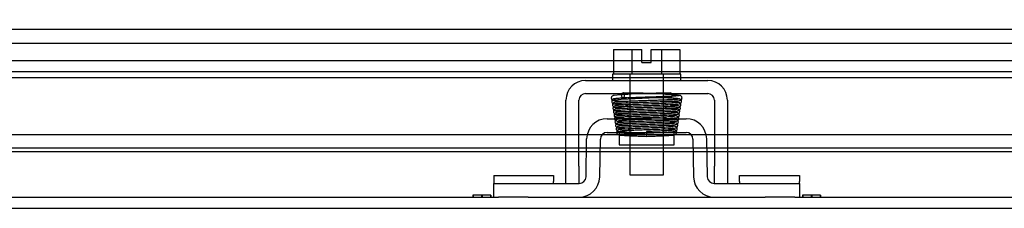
# Model space of a CAD drawing. Header units: inches. Extents: x 1 to 150, y -1 to 99.
# Tile 12 of 29: x 44.15 to 51.33, y 15.51 to 16.89. Entities that reach past the tile are written whole.
import ezdxf
from ezdxf.enums import TextEntityAlignment as Align
from ezdxf.lldxf.tags import DXFTag

# ---------------------------------------------------------------- set-up
doc = ezdxf.new("R2010")
doc.units = ezdxf.units.IN
doc.header["$MEASUREMENT"] = 0
for name, color, linetype in [('COM42667', 7, 'Continuous'), ('COM42781', 7, 'Continuous'), ('COM48541', 7, 'Continuous'), ('COM48553', 7, 'Continuous'), ('COM70220', 7, 'Continuous'), ('Default', 7, 'Continuous'), ('SCC19011', 7, 'Continuous'), ('SPR20265', 7, 'Continuous'), ('WAF25035', 7, 'Continuous')]:
    doc.layers.add(name, color=color, linetype=linetype)
doc.styles.add('SEACAD_Times_New_Roman', font='times.ttf')
tags = doc.linetypes.add('HIDDEN2', pattern=[0.1875, 0.125, -0.0625]).pattern_tags.tags
tags[6:7] = [DXFTag(74, 4), DXFTag(75, 0), DXFTag(340, '0'), DXFTag(46, 0.0), DXFTag(50, 0.0), DXFTag(44, 0.0), DXFTag(45, 0.0)]
tags[4:5] = [DXFTag(74, 4), DXFTag(75, 0), DXFTag(340, '0'), DXFTag(46, 0.0), DXFTag(50, 0.0), DXFTag(44, 0.0), DXFTag(45, 0.0)]
doc.dimstyles.new('HAMMOND_(STH_-_120x80)', dxfattribs={"dimtxt": 0.6, "dimasz": 0.75, "dimexe": 0.3, "dimexo": 0.3, "dimgap": 0.15, "dimtad": 0, "dimtih": 1, "dimtoh": 1, "dimzin": 0, "dimdsep": 46, "dimtxsty": 'SEACAD_Times_New_Roman', "dimblk1": '_SE_FILLED', "dimblk2": '_SE_FILLED', "dimsah": 1, "dimcen": 0.3, "dimadec": 0, "dimazin": 0, "dimtfac": 0.8, "dimtofl": 0, "dimtmove": 1, "dimatfit": 3, "dimfxl": 1, "dimtolj": 1, "dimtzin": 0, "dimarcsym": 0})

# ---------------------------------------------------------------- blocks, each defined once
blk = doc.blocks.new('SE2')
at = {"layer": 'COM42667', "color": 7, "linetype": 'Continuous'}
for p, q in [((48.2743, 16.4453), (49.1658, 16.4453)), ((48.2743, 16.3503), (49.1658, 16.3503)), ((48.1313, 15.8198), (48.1313, 16.3023)), ((48.2263, 15.8198), (48.2263, 16.3023)), ((49.2138, 16.3023), (49.2138, 15.8198)), ((49.3088, 16.3023), (49.3088, 15.8198)), ((48.1313, 15.6948), (48.1313, 15.8198)), ((48.2263, 15.8198), (48.2263, 15.6948)), ((49.2138, 15.6948), (49.2138, 15.8198)), ((49.3088, 15.8198), (49.3088, 15.6948))]:
    blk.add_line(p, q, dxfattribs=at)
for centre, radius, start, end in [((48.2743, 16.3023), 0.143, 90, 180), ((49.1658, 16.3023), 0.143, 0, 90), ((48.2743, 16.3023), 0.048, 90, 180), ((49.1658, 16.3023), 0.048, 0, 90)]:
    blk.add_arc(centre, radius, start, end, dxfattribs=at)
at = {"layer": 'COM42781', "color": 7, "linetype": 'Continuous'}
for p, q in [((48.4323, 16.1668), (49.0078, 16.1668)), ((48.2775, 15.7439), (48.2823, 16.0194)), ((48.4323, 16.0668), (49.0078, 16.0668)), ((48.52, 16.0668), (48.52, 15.9768)), ((48.92, 15.9768), (48.92, 16.049)), ((49.1577, 16.0194), (49.1625, 15.7439)), ((48.3775, 15.7422), (48.3823, 16.0176)), ((48.52, 15.9768), (48.92, 15.9768)), ((49.0577, 16.0176), (49.0626, 15.7422)), ((47.6045, 15.7528), (48.0415, 15.7528)), ((47.6045, 15.7528), (47.6045, 15.7094)), ((48.0415, 15.7528), (48.0415, 15.7094)), ((49.3985, 15.7528), (49.8355, 15.7528)), ((49.3985, 15.7094), (49.3985, 15.7528)), ((49.8355, 15.7528), (49.8355, 15.7094)), ((47.6045, 15.7094), (47.6045, 15.6948)), ((47.6045, 15.5948), (47.6045, 15.6948)), ((47.6045, 15.6948), (47.8545, 15.6948)), ((47.8545, 15.6948), (48.2275, 15.6948)), ((48.0415, 15.6948), (48.0415, 15.7094)), ((49.2125, 15.6948), (49.5855, 15.6948)), ((49.3985, 15.7094), (49.3985, 15.6948)), ((49.5855, 15.6948), (49.8355, 15.6948)), ((49.8355, 15.6948), (49.8355, 15.7094)), ((49.8355, 15.6948), (49.8355, 15.5948)), ((47.8545, 15.5948), (47.6398, 15.5948)), ((47.8545, 15.5948), (48.2275, 15.5948)), ((49.2125, 15.5948), (49.5855, 15.5948)), ((49.8003, 15.5948), (49.5855, 15.5948))]:
    blk.add_line(p, q, dxfattribs=at)
at = {"layer": 'COM42781', "color": 7, "linetype": 'HIDDEN2'}
blk.add_line((48.92, 16.049), (48.92, 16.0668), dxfattribs=at)
at = {"layer": 'COM42781', "color": 7, "linetype": 'Continuous'}
for centre, radius, start, end in [((48.4323, 16.0168), 0.15, 90, 179), ((49.0078, 16.0168), 0.15, 1, 90), ((48.4323, 16.0168), 0.05, 90, 179), ((49.0078, 16.0168), 0.05, 1, 90), ((48.2275, 15.7448), 0.05, 270, 359), ((48.2275, 15.7448), 0.15, 270, 359), ((49.2125, 15.7448), 0.15, 181, 270), ((49.2125, 15.7448), 0.05, 181, 270)]:
    blk.add_arc(centre, radius, start, end, dxfattribs=at)
at = {"layer": 'COM48541', "color": 7, "linetype": 'HIDDEN2'}
for p, q in [((38.1111, 16.5918), (59.3289, 16.5918)), ((38.1111, 16.5108), (59.3289, 16.5108)), ((47.455, 15.6098), (47.455, 15.5948)), ((47.581, 15.6098), (47.581, 15.5948)), ((49.859, 15.6098), (49.859, 15.5948)), ((49.985, 15.6098), (49.985, 15.5948)), ((36.8575, 15.5138), (60.5826, 15.5138))]:
    blk.add_line(p, q, dxfattribs=at)
at = {"layer": 'COM48541', "color": 7, "linetype": 'Continuous'}
for p, q in [((36.8575, 15.5948), (47.6398, 15.5948)), ((47.5155, 15.6098), (47.4526, 15.6098)), ((47.4526, 15.6098), (47.4526, 15.5948)), ((47.5205, 15.6098), (47.5155, 15.6098)), ((47.5155, 15.6098), (47.5155, 15.5948)), ((47.5835, 15.6098), (47.5205, 15.6098)), ((47.5205, 15.6098), (47.5205, 15.5948)), ((47.5835, 15.6098), (47.5835, 15.5948)), ((48.2275, 15.5948), (49.2125, 15.5948)), ((49.8003, 15.5948), (60.5826, 15.5948)), ((49.9195, 15.6098), (49.8566, 15.6098)), ((49.8566, 15.6098), (49.8566, 15.5948)), ((49.9245, 15.6098), (49.9195, 15.6098)), ((49.9195, 15.6098), (49.9195, 15.5948)), ((49.9875, 15.6098), (49.9245, 15.6098)), ((49.9245, 15.6098), (49.9245, 15.5948)), ((49.9875, 15.6098), (49.9875, 15.5948))]:
    blk.add_line(p, q, dxfattribs=at)
at = {"layer": 'COM48553', "color": 7, "linetype": 'Continuous'}
for p, q in [((59.696, 16.8168), (37.808, 16.8168)), ((48.1313, 16.0501), (38.0261, 16.0501)), ((48.2861, 16.0501), (48.2263, 16.0501)), ((48.52, 16.0501), (48.395, 16.0501)), ((48.9232, 16.0501), (48.92, 16.0501)), ((49.045, 16.0501), (48.9239, 16.0501)), ((49.2138, 16.0501), (49.154, 16.0501)), ((59.5279, 16.0501), (49.3088, 16.0501)), ((48.1313, 15.9516), (38.0261, 15.9516)), ((48.2811, 15.9516), (48.2263, 15.9516)), ((48.598, 15.9516), (48.3812, 15.9516)), ((49.0589, 15.9516), (48.842, 15.9516)), ((49.2138, 15.9516), (49.1589, 15.9516)), ((59.5279, 15.9516), (49.3088, 15.9516)), ((37.8788, 15.9264), (48.1313, 15.9264)), ((48.2263, 15.9264), (48.2807, 15.9264)), ((48.3807, 15.9264), (48.598, 15.9264)), ((48.842, 15.9264), (49.0593, 15.9264)), ((49.1594, 15.9264), (49.2138, 15.9264)), ((49.3088, 15.9264), (59.6753, 15.9264))]:
    blk.add_line(p, q, dxfattribs=at)
at = {"layer": 'COM48553', "color": 7, "linetype": 'HIDDEN2'}
for p, q in [((48.2263, 16.0501), (48.1313, 16.0501)), ((48.395, 16.0501), (48.2861, 16.0501)), ((48.92, 16.0501), (48.52, 16.0501)), ((48.9239, 16.0501), (48.9232, 16.0501)), ((49.154, 16.0501), (49.045, 16.0501)), ((49.3088, 16.0501), (49.2138, 16.0501)), ((48.2263, 15.9516), (48.1313, 15.9516)), ((48.3812, 15.9516), (48.2811, 15.9516)), ((48.842, 15.9516), (48.598, 15.9516)), ((49.1589, 15.9516), (49.0589, 15.9516)), ((49.3088, 15.9516), (49.2138, 15.9516)), ((48.1313, 15.9264), (48.2263, 15.9264)), ((48.2807, 15.9264), (48.3807, 15.9264)), ((48.598, 15.9264), (48.842, 15.9264)), ((49.0593, 15.9264), (49.1594, 15.9264)), ((49.2138, 15.9264), (49.3088, 15.9264))]:
    blk.add_line(p, q, dxfattribs=at)
at = {"layer": 'COM70220', "color": 7, "linetype": 'HIDDEN2'}
for p, q in [((38.283, 16.7168), (59.221, 16.7168)), ((38.283, 16.4668), (59.221, 16.4668))]:
    blk.add_line(p, q, dxfattribs=at)
at = {"layer": 'SCC19011', "color": 7, "linetype": 'Continuous'}
for p, q in [((48.479, 16.6713), (48.479, 16.4903)), ((48.479, 16.6713), (48.6111, 16.6713)), ((48.6111, 16.6713), (48.6111, 16.4903)), ((48.6111, 16.6713), (48.686, 16.6713)), ((48.686, 16.5763), (48.686, 16.6713)), ((48.754, 16.6713), (48.8289, 16.6713)), ((48.754, 16.5763), (48.754, 16.6713)), ((48.8289, 16.6713), (48.8289, 16.4903)), ((48.8289, 16.6713), (48.961, 16.6713)), ((48.961, 16.6713), (48.961, 16.4903)), ((48.686, 16.5763), (48.754, 16.5763)), ((48.598, 16.3503), (48.598, 16.3185)), ((48.842, 16.327), (48.842, 16.3503)), ((48.598, 16.2835), (48.598, 16.2683)), ((48.842, 16.2773), (48.842, 16.2921)), ((48.842, 16.2274), (48.842, 16.2422)), ((48.598, 16.2333), (48.598, 16.2181)), ((48.598, 16.1832), (48.598, 16.1679)), ((48.842, 16.1776), (48.842, 16.1924)), ((48.598, 15.9768), (48.598, 15.7583)), ((48.842, 15.7583), (48.842, 15.9768)), ((48.598, 15.7583), (48.842, 15.7583))]:
    blk.add_line(p, q, dxfattribs=at)
at = {"layer": 'SCC19011', "color": 7, "linetype": 'HIDDEN2'}
for p, q in [((48.598, 16.4903), (48.598, 16.3503)), ((48.842, 16.3503), (48.842, 16.4903)), ((48.598, 16.3185), (48.598, 16.2835)), ((48.842, 16.2921), (48.842, 16.327)), ((48.598, 16.2683), (48.598, 16.2333)), ((48.842, 16.2422), (48.842, 16.2773)), ((48.598, 16.2181), (48.598, 16.1832)), ((48.598, 16.1679), (48.598, 15.9768)), ((48.842, 16.1924), (48.842, 16.2274)), ((48.842, 15.9768), (48.842, 16.1776))]:
    blk.add_line(p, q, dxfattribs=at)
at = {"layer": 'SPR20265', "color": 7, "linetype": 'HIDDEN2'}
blk.add_line((48.72, 16.0728), (48.72, 16.0668), dxfattribs=at)
at = {"layer": 'SPR20265', "color": 7, "linetype": 'Continuous'}
blk.add_line((48.72, 16.0668), (48.72, 16.0378), dxfattribs=at)
at = {"layer": 'SPR20265', "color": 7, "linetype": 'HIDDEN2'}
for centre, radius, start, end in [((48.8989, 11.3692), 4.9849, 90.07756, 94.81748), ((48.8977, 11.3998), 4.9192, 90.05544, 94.84158), ((48.5411, 11.3692), 4.9849, 86.53764, 89.92244)]:
    blk.add_arc(centre, radius, start, end, dxfattribs=at)
at = {"layer": 'SPR20265', "color": 7, "linetype": 'Continuous'}
for centre, radius, start, end in [((48.5424, 11.3998), 4.9192, 89.57963, 89.94456), ((48.5411, 11.3692), 4.9849, 85.18252, 86.53764), ((48.9447, 16.2179), 0.0181, 270.29625, 90.63542)]:
    blk.add_arc(centre, radius, start, end, dxfattribs=at)
for start_param, end_param in [(3.808539, 6.283185), (0, 2.474646)]:
    blk.add_ellipse((48.5475, 16.3365), major_axis=(0, -0.0175), ratio=0.707107, start_param=start_param, end_param=end_param, dxfattribs=at)
at = {"layer": 'SPR20265', "color": 7, "linetype": 'HIDDEN2'}
for centre, start_param, end_param in [((48.5475, 16.3365), 2.474646, 3.808539), ((48.8926, 16.3365), 0.013327, 3.171395)]:
    blk.add_ellipse(centre, major_axis=(0, -0.0175), ratio=0.707107, start_param=start_param, end_param=end_param, dxfattribs=at)
for points, knots in [([(48.4841, 16.337), (48.4812, 16.3367), (48.4764, 16.3361), (48.469, 16.3323), (48.4639, 16.3264), (48.462, 16.3206), (48.462, 16.316), (48.4627, 16.3126), (48.4641, 16.3093), (48.4663, 16.3062), (48.4691, 16.3037), (48.4724, 16.3019), (48.476, 16.3009), (48.4781, 16.3008), (48.4794, 16.3007)], [0, 0, 0, 0, 0.174153, 0.333945, 0.47646, 0.59716, 0.649734, 0.701139, 0.752042, 0.802639, 0.852867, 0.902545, 0.951555, 1, 1, 1, 1]), ([(48.9554, 16.31), (48.9529, 16.3092), (48.9478, 16.3077), (48.9174, 16.3055), (48.8796, 16.3036), (48.8383, 16.3019), (48.7984, 16.3005), (48.763, 16.2992), (48.7335, 16.2982), (48.7077, 16.2974), (48.681, 16.2965), (48.6494, 16.2954), (48.6123, 16.294), (48.5721, 16.2924), (48.5325, 16.2904), (48.5, 16.2882), (48.4832, 16.2861), (48.4824, 16.2848), (48.4828, 16.2843)], [0, 0, 0, 0, 0.0909912, 0.1731581, 0.246498, 0.3109571, 0.3665427, 0.4132688, 0.4511042, 0.480301, 0.512507, 0.5539869, 0.6047791, 0.6649261, 0.734442, 0.8134005, 0.9019189, 0.9500215, 0.9500215, 0.9500215, 0.9500215]), ([(48.9522, 16.3121), (48.9514, 16.3122), (48.9456, 16.313), (48.9266, 16.3146), (48.8936, 16.3163), (48.8704, 16.3173), (48.8616, 16.3177)], [0.0776145, 0.0776145, 0.0776145, 0.0776145, 0.0918601, 0.1746853, 0.2485323, 0.2899713, 0.2899713, 0.2899713, 0.2899713]), ([(48.9559, 16.2745), (48.959, 16.2749), (48.9644, 16.2758), (48.9713, 16.2816), (48.9745, 16.2889), (48.9747, 16.2958), (48.9723, 16.3024), (48.9678, 16.3073), (48.9622, 16.3101), (48.9587, 16.3105), (48.9568, 16.3107)], [0, 0, 0, 0, 0.156089, 0.311601, 0.454811, 0.580816, 0.702069, 0.815536, 0.915769, 1, 1, 1, 1]), ([(48.4879, 16.2846), (48.4869, 16.2846), (48.4854, 16.2846), (48.4825, 16.2841), (48.4797, 16.2831), (48.4769, 16.2815), (48.4745, 16.2793), (48.4725, 16.2766), (48.4711, 16.2735), (48.4701, 16.2688), (48.471, 16.2627), (48.4754, 16.2554), (48.4843, 16.2496), (48.4909, 16.2487), (48.4951, 16.2482)], [0, 0, 0, 0, 0.045056, 0.086229, 0.124988, 0.163044, 0.202115, 0.243689, 0.288908, 0.338607, 0.455438, 0.607761, 0.792001, 1, 1, 1, 1]), ([(48.4956, 16.236), (48.4925, 16.2356), (48.4885, 16.2349), (48.4836, 16.2317), (48.4798, 16.2276), (48.4772, 16.2216), (48.4771, 16.2146), (48.4796, 16.2081), (48.4841, 16.2032), (48.4898, 16.2003), (48.4933, 16.1999), (48.4953, 16.1997)], [0, 0, 0, 0, 0.147667, 0.223434, 0.298136, 0.43794, 0.563031, 0.685887, 0.803032, 0.90871, 1, 1, 1, 1]), ([(48.4804, 16.2991), (48.4843, 16.2983), (48.4995, 16.2968), (48.5356, 16.2947), (48.5657, 16.2933), (48.581, 16.2927), (48.5812, 16.2927)], [0.0983948, 0.0983948, 0.0983948, 0.0983948, 0.1871554, 0.2663663, 0.3361658, 0.3370065, 0.3370065, 0.3370065, 0.3370065]), ([(48.4906, 16.2487), (48.4981, 16.2478), (48.5123, 16.2462), (48.5507, 16.2442), (48.5775, 16.243), (48.5847, 16.2427)], [0, 0, 0, 0, 0.1152046, 0.2331583, 0.2746585, 0.2746585, 0.2746585, 0.2746585]), ([(48.4926, 16.2511), (48.4922, 16.2514), (48.4926, 16.2523), (48.5064, 16.2539), (48.5364, 16.2558), (48.5742, 16.2575), (48.6132, 16.259), (48.6497, 16.2604), (48.6811, 16.2615), (48.7077, 16.2624), (48.7335, 16.2632), (48.763, 16.2642), (48.7986, 16.2655), (48.8388, 16.2669), (48.8805, 16.2687), (48.919, 16.2706), (48.9502, 16.2728), (48.9557, 16.2743), (48.9585, 16.2751)], [0.0593106, 0.0593106, 0.0593106, 0.0593106, 0.0946045, 0.1809036, 0.2586064, 0.3275376, 0.387552, 0.4384775, 0.480204, 0.5126619, 0.5421123, 0.5803019, 0.6275126, 0.683749, 0.749068, 0.8235326, 0.9071551, 1, 1, 1, 1]), ([(48.9443, 16.2598), (48.9447, 16.2595), (48.9439, 16.2585), (48.9292, 16.2567), (48.8983, 16.2548), (48.8609, 16.253), (48.8225, 16.2515), (48.7867, 16.2501), (48.7559, 16.249), (48.73, 16.2481), (48.705, 16.2473), (48.6767, 16.2463), (48.6427, 16.245), (48.6044, 16.2436), (48.5648, 16.2418), (48.5282, 16.2399), (48.4997, 16.2376), (48.4952, 16.2362), (48.493, 16.2353)], [0.0521708, 0.0521708, 0.0521708, 0.0521708, 0.0958626, 0.1829684, 0.2611836, 0.3304706, 0.3907088, 0.4418475, 0.4838361, 0.5166603, 0.5458022, 0.5835599, 0.6303746, 0.6862392, 0.7511598, 0.8251036, 0.9080332, 1, 1, 1, 1]), ([(48.9468, 16.2617), (48.9399, 16.2626), (48.9268, 16.2642), (48.8901, 16.2662), (48.8644, 16.2674), (48.8577, 16.2677)], [0, 0, 0, 0, 0.1136705, 0.2305403, 0.2699382, 0.2699382, 0.2699382, 0.2699382]), ([(48.9486, 16.2259), (48.9495, 16.2259), (48.951, 16.2259), (48.9538, 16.2264), (48.9566, 16.2275), (48.9593, 16.2291), (48.9618, 16.2312), (48.9638, 16.2339), (48.9652, 16.237), (48.9662, 16.2417), (48.9655, 16.2478), (48.9613, 16.2551), (48.9528, 16.2609), (48.9465, 16.2618), (48.9425, 16.2623)], [0, 0, 0, 0, 0.042091, 0.081647, 0.120191, 0.15929, 0.200316, 0.244307, 0.29197, 0.343782, 0.463061, 0.615509, 0.797242, 1, 1, 1, 1]), ([(48.9373, 16.209), (48.9342, 16.2084), (48.9287, 16.2075), (48.9071, 16.2057), (48.8708, 16.2037), (48.8188, 16.2014), (48.7686, 16.1995), (48.7249, 16.198), (48.6895, 16.1967), (48.6596, 16.1956), (48.631, 16.1945), (48.6011, 16.1932), (48.5709, 16.1918), (48.5424, 16.1902), (48.5198, 16.1884), (48.505, 16.1868), (48.4964, 16.1843), (48.4919, 16.1824), (48.4855, 16.1747), (48.4841, 16.1642), (48.4929, 16.1523), (48.506, 16.1487), (48.52, 16.147), (48.5479, 16.1449), (48.5777, 16.1434), (48.5947, 16.1427)], [0, 0, 0, 0, 0.0305884, 0.0595016, 0.1121121, 0.1581097, 0.1974516, 0.2301369, 0.2561673, 0.2767105, 0.2988822, 0.3239101, 0.3518265, 0.3826881, 0.4161081, 0.4448051, 0.4661915, 0.4802951, 0.4887544, 0.5040281, 0.5261291, 0.5470518, 0.5675887, 0.6111794, 0.6577464, 0.6577464, 0.6577464, 0.6577464]), ([(48.4929, 16.2005), (48.4947, 16.1996), (48.4985, 16.1981), (48.5262, 16.1959), (48.558, 16.1941), (48.5809, 16.1931), (48.59, 16.1927)], [0, 0, 0, 0, 0.0928445, 0.1764398, 0.250853, 0.2957046, 0.2957046, 0.2957046, 0.2957046]), ([(48.4965, 16.2005), (48.4984, 16.2013), (48.5024, 16.2027), (48.53, 16.2049), (48.5659, 16.2069), (48.605, 16.2086), (48.6429, 16.21), (48.6768, 16.2113), (48.705, 16.2123), (48.73, 16.2131), (48.7559, 16.214), (48.787, 16.2151), (48.8233, 16.2165), (48.8626, 16.2181), (48.9015, 16.22), (48.9343, 16.2222), (48.9516, 16.2243), (48.9527, 16.2256), (48.9524, 16.2261)], [0, 0, 0, 0, 0.0901431, 0.1716896, 0.2445993, 0.3087647, 0.3640858, 0.4105135, 0.4480006, 0.4769549, 0.5095978, 0.5514293, 0.6025201, 0.6629378, 0.7327928, 0.8121465, 0.90117, 0.9556697, 0.9556697, 0.9556697, 0.9556697]), ([(48.5729, 16.1668), (48.5687, 16.1666), (48.5479, 16.1655), (48.5164, 16.1634), (48.5089, 16.1616), (48.505, 16.1606)], [0.874853, 0.874853, 0.874853, 0.874853, 0.8877535, 0.9416831, 1, 1, 1, 1]), ([(48.5083, 16.1257), (48.5096, 16.1263), (48.512, 16.1272), (48.5278, 16.129), (48.5586, 16.1311), (48.6059, 16.1334), (48.6533, 16.1353), (48.6954, 16.1369), (48.7302, 16.1382), (48.7611, 16.1393), (48.7924, 16.1405), (48.8267, 16.1419), (48.8624, 16.1435), (48.8963, 16.1453), (48.9219, 16.1473), (48.9369, 16.1491), (48.945, 16.152), (48.9485, 16.1536), (48.9521, 16.1579), (48.954, 16.1614), (48.9547, 16.1644), (48.9549, 16.1663), (48.9549, 16.1668)], [0, 0, 0, 0, 0.0301072, 0.0585847, 0.110442, 0.1557664, 0.1944272, 0.2263714, 0.2515462, 0.2721052, 0.2958346, 0.3234709, 0.3550735, 0.3907334, 0.4289188, 0.4598064, 0.4816514, 0.4944173, 0.4976956, 0.5012564, 0.505847, 0.5071939, 0.5071939, 0.5071939, 0.5071939]), ([(48.514, 16.1538), (48.5141, 16.1536), (48.5153, 16.1536), (48.521, 16.1537), (48.5361, 16.1549), (48.5604, 16.1563), (48.5846, 16.1575), (48.6156, 16.1588), (48.655, 16.1604), (48.7028, 16.1622), (48.7576, 16.1641), (48.8159, 16.1663), (48.8717, 16.1687), (48.9193, 16.1713), (48.9324, 16.173), (48.9396, 16.174)], [0.5372815, 0.5372815, 0.5372815, 0.5372815, 0.5469172, 0.5622891, 0.6059024, 0.6292388, 0.6536691, 0.6816576, 0.7139748, 0.7506518, 0.7916815, 0.8371047, 0.8869567, 0.9412258, 1, 1, 1, 1]), ([(48.935, 16.1606), (48.9336, 16.1611), (48.931, 16.162), (48.9151, 16.1639), (48.8877, 16.1658), (48.8596, 16.1672), (48.8478, 16.1677)], [0, 0, 0, 0, 0.0302253, 0.058803, 0.1108585, 0.144087, 0.144087, 0.144087, 0.144087]), ([(48.9418, 16.2113), (48.9384, 16.2121), (48.9247, 16.2137), (48.8927, 16.2158), (48.8656, 16.2171), (48.8521, 16.2177)], [0.0993683, 0.0993683, 0.0993683, 0.0993683, 0.186074, 0.2649442, 0.332531, 0.332531, 0.332531, 0.332531]), ([(48.9354, 16.1735), (48.9406, 16.174), (48.947, 16.175), (48.9551, 16.182), (48.9578, 16.1875), (48.9585, 16.1922), (48.9583, 16.1957), (48.9573, 16.1993), (48.9554, 16.2028), (48.9526, 16.2059), (48.9491, 16.2082), (48.9451, 16.2096), (48.9426, 16.2098), (48.9411, 16.2098)], [0, 0, 0, 0, 0.314139, 0.451364, 0.572135, 0.625408, 0.67627, 0.728029, 0.781154, 0.835554, 0.89067, 0.945715, 1, 1, 1, 1]), ([(48.5081, 16.1613), (48.5048, 16.1609), (48.4994, 16.16), (48.4923, 16.1541), (48.489, 16.1469), (48.4888, 16.1399), (48.4912, 16.1333), (48.4956, 16.1284), (48.5012, 16.1255), (48.5047, 16.1251), (48.5066, 16.125)], [0, 0, 0, 0, 0.160978, 0.319941, 0.465269, 0.591846, 0.711965, 0.822973, 0.919786, 1, 1, 1, 1]), ([(48.5104, 16.1351), (48.5095, 16.1351), (48.5079, 16.135), (48.5052, 16.1345), (48.5025, 16.1334), (48.4999, 16.1318), (48.4975, 16.1296), (48.4947, 16.1259), (48.4929, 16.1202), (48.4935, 16.1132), (48.4973, 16.1059), (48.5052, 16.1001), (48.5111, 16.0992), (48.5147, 16.0987)], [0, 0, 0, 0, 0.035882, 0.073188, 0.112909, 0.155738, 0.202044, 0.251913, 0.361271, 0.485727, 0.637722, 0.812554, 1, 1, 1, 1]), ([(48.9267, 16.1342), (48.9242, 16.1337), (48.9199, 16.1328), (48.9011, 16.131), (48.8683, 16.129), (48.8203, 16.1267), (48.7734, 16.1248), (48.7321, 16.1232), (48.6986, 16.122), (48.6699, 16.1208), (48.6422, 16.1197), (48.6129, 16.1185), (48.5829, 16.117), (48.5544, 16.1154), (48.5316, 16.1136), (48.5168, 16.1119), (48.5082, 16.1093), (48.5036, 16.1074), (48.4976, 16.1002), (48.4962, 16.0923), (48.4989, 16.0844), (48.5052, 16.0775), (48.5147, 16.0741), (48.5269, 16.0725), (48.5522, 16.0702), (48.5879, 16.0683), (48.6258, 16.0666), (48.6632, 16.065), (48.6959, 16.0637), (48.7156, 16.063), (48.72, 16.0628)], [0, 0, 0, 0, 0.0305726, 0.0594704, 0.1120538, 0.158027, 0.1973417, 0.2299964, 0.2559922, 0.2765518, 0.2989672, 0.3244704, 0.3530931, 0.3849016, 0.4194556, 0.4490953, 0.4711813, 0.4857486, 0.4943523, 0.5081695, 0.5178827, 0.5278745, 0.5475981, 0.568073, 0.6116806, 0.6590664, 0.685923, 0.7173632, 0.7533673, 0.7639002, 0.7639002, 0.7639002, 0.7639002]), ([(48.9309, 16.1602), (48.9303, 16.1595), (48.9278, 16.1582), (48.9058, 16.1561), (48.8749, 16.1542), (48.8398, 16.1525), (48.8052, 16.1511), (48.774, 16.1498), (48.7478, 16.1488), (48.7246, 16.1479), (48.7004, 16.147), (48.6716, 16.1459), (48.6374, 16.1446), (48.5999, 16.143), (48.5621, 16.1411), (48.5298, 16.139), (48.5098, 16.1368), (48.508, 16.1355), (48.5081, 16.1349)], [0.0131658, 0.0131658, 0.0131658, 0.0131658, 0.0909604, 0.1731652, 0.2465793, 0.3111404, 0.3668432, 0.4136877, 0.4516326, 0.4809195, 0.513185, 0.5547397, 0.6056117, 0.6658064, 0.7353084, 0.8141543, 0.9023988, 0.9687744, 0.9687744, 0.9687744, 0.9687744]), ([(48.5108, 16.0993), (48.5133, 16.0988), (48.5177, 16.0979), (48.5364, 16.0961), (48.5639, 16.0944), (48.5898, 16.0931), (48.5992, 16.0927)], [0, 0, 0, 0, 0.0306236, 0.0595719, 0.1122957, 0.1395506, 0.1395506, 0.1395506, 0.1395506]), ([(48.5118, 16.1233), (48.5166, 16.1226), (48.5319, 16.1212), (48.5626, 16.1193), (48.5862, 16.1182), (48.5971, 16.1177)], [0.0929444, 0.0929444, 0.0929444, 0.0929444, 0.1765913, 0.2510147, 0.3077551, 0.3077551, 0.3077551, 0.3077551]), ([(48.5144, 16.1006), (48.5142, 16.1011), (48.5156, 16.1023), (48.5335, 16.1042), (48.5643, 16.1062), (48.601, 16.108), (48.6379, 16.1096), (48.6717, 16.1109), (48.7005, 16.112), (48.7246, 16.1129), (48.7478, 16.1138), (48.7741, 16.1148), (48.8056, 16.1161), (48.8406, 16.1175), (48.8763, 16.1193), (48.9082, 16.1212), (48.9316, 16.1234), (48.9345, 16.1248), (48.9353, 16.1255)], [0.0371956, 0.0371956, 0.0371956, 0.0371956, 0.0950268, 0.1815481, 0.2593321, 0.3282437, 0.3881762, 0.4389945, 0.4806028, 0.5129557, 0.5423464, 0.5804616, 0.6275872, 0.6837392, 0.7489853, 0.8234087, 0.9070556, 0.990788, 0.990788, 0.990788, 0.990788]), ([(48.9135, 16.107), (48.9132, 16.1077), (48.9056, 16.1063), (48.8832, 16.1051), (48.8472, 16.103), (48.8088, 16.1013), (48.7712, 16.0998), (48.726, 16.098), (48.6747, 16.096), (48.6212, 16.0938), (48.5713, 16.0914), (48.5306, 16.0887), (48.5219, 16.0869), (48.5173, 16.0859)], [0.5395174, 0.5395174, 0.5395174, 0.5395174, 0.5652965, 0.608976, 0.6565775, 0.6841037, 0.7160458, 0.7524128, 0.7931726, 0.8383148, 0.8878572, 0.9417366, 1, 1, 1, 1]), ([(48.5204, 16.051), (48.5221, 16.0516), (48.5253, 16.0525), (48.5419, 16.0543), (48.5727, 16.0564), (48.6189, 16.0587), (48.6645, 16.0606), (48.7046, 16.0622), (48.7375, 16.0635), (48.7664, 16.0646), (48.7953, 16.0658), (48.8264, 16.0671), (48.8584, 16.0687), (48.8885, 16.0705), (48.9114, 16.0724), (48.9254, 16.0742), (48.9331, 16.0769), (48.9375, 16.079), (48.9421, 16.0856), (48.9434, 16.0912), (48.9431, 16.0969), (48.9403, 16.103), (48.9344, 16.1086), (48.9268, 16.1111), (48.9152, 16.113), (48.8904, 16.1153), (48.8622, 16.1168), (48.8448, 16.1176), (48.8433, 16.1177)], [0, 0, 0, 0, 0.030138, 0.0586438, 0.1105428, 0.1558913, 0.1945552, 0.2264796, 0.2516088, 0.2721139, 0.2954736, 0.3223515, 0.3528058, 0.3869291, 0.4232109, 0.4527329, 0.4740352, 0.4871105, 0.4952028, 0.5009312, 0.5079479, 0.5160678, 0.5245639, 0.543018, 0.5636626, 0.6074371, 0.6548819, 0.6591817, 0.6591817, 0.6591817, 0.6591817]), ([(48.5257, 16.0786), (48.5258, 16.0779), (48.5329, 16.0792), (48.5544, 16.0803), (48.5899, 16.0824), (48.6281, 16.0841), (48.666, 16.0857), (48.7115, 16.0875), (48.7633, 16.0894), (48.8179, 16.0916), (48.8695, 16.094), (48.9126, 16.0966), (48.9234, 16.0983), (48.9293, 16.0993)], [0.5343822, 0.5343822, 0.5343822, 0.5343822, 0.5616634, 0.6053431, 0.6530174, 0.6810485, 0.7134133, 0.7501461, 0.7912417, 0.8367442, 0.886694, 0.9410812, 1, 1, 1, 1]), ([(48.9228, 16.0859), (48.9209, 16.0864), (48.9176, 16.0873), (48.901, 16.0892), (48.875, 16.091), (48.85, 16.0923), (48.841, 16.0927)], [0, 0, 0, 0, 0.0302487, 0.0588498, 0.1109448, 0.13799, 0.13799, 0.13799, 0.13799]), ([(48.9285, 16.1367), (48.9246, 16.1375), (48.9103, 16.139), (48.8798, 16.141), (48.8558, 16.1422), (48.8451, 16.1427)], [0.0976012, 0.0976012, 0.0976012, 0.0976012, 0.1858457, 0.2646916, 0.3210527, 0.3210527, 0.3210527, 0.3210527]), ([(48.9254, 16.0987), (48.9288, 16.0991), (48.9344, 16.0999), (48.9422, 16.1052), (48.9463, 16.1122), (48.9473, 16.1191), (48.9458, 16.1249), (48.9432, 16.1289), (48.9409, 16.1313), (48.9382, 16.1331), (48.9353, 16.1343), (48.9324, 16.135), (48.9307, 16.1351), (48.9297, 16.1351)], [0, 0, 0, 0, 0.180774, 0.350248, 0.499828, 0.623642, 0.733222, 0.784403, 0.832779, 0.878274, 0.921007, 0.961361, 1, 1, 1, 1]), ([(48.9335, 16.125), (48.9349, 16.1251), (48.9375, 16.1253), (48.9415, 16.1268), (48.945, 16.1292), (48.9488, 16.1333), (48.9513, 16.1393), (48.9512, 16.1464), (48.9485, 16.1529), (48.9437, 16.1578), (48.9376, 16.1607), (48.9341, 16.1611), (48.932, 16.1613)], [0, 0, 0, 0, 0.063176, 0.129473, 0.197366, 0.265212, 0.394679, 0.515177, 0.639946, 0.76535, 0.886036, 1, 1, 1, 1]), ([(48.5208, 16.0866), (48.5174, 16.0862), (48.5118, 16.0852), (48.5044, 16.0794), (48.5009, 16.0721), (48.5005, 16.0651), (48.5028, 16.0585), (48.5072, 16.0536), (48.5127, 16.0507), (48.5163, 16.0503), (48.5181, 16.0502)], [0, 0, 0, 0, 0.171749, 0.337669, 0.486578, 0.613302, 0.730062, 0.835396, 0.925606, 1, 1, 1, 1]), ([(48.5173, 16.0495), (48.519, 16.0489), (48.5261, 16.0478), (48.5443, 16.0461), (48.5698, 16.0444), (48.6018, 16.0427), (48.6384, 16.0411), (48.6791, 16.0394), (48.7049, 16.0384), (48.72, 16.0378)], [0.1262894, 0.1262894, 0.1262894, 0.1262894, 0.2522008, 0.3777822, 0.5029693, 0.6277666, 0.7522043, 0.8763068, 1, 1, 1, 1]), ([(48.919, 16.0851), (48.919, 16.0848), (48.9184, 16.084), (48.91, 16.0825), (48.8928, 16.0809), (48.8682, 16.0793), (48.8371, 16.0777), (48.8011, 16.0761), (48.7608, 16.0744), (48.7352, 16.0734), (48.72, 16.0728)], [0.0491745, 0.0491745, 0.0491745, 0.0491745, 0.1247815, 0.2496118, 0.3745487, 0.4995316, 0.6245497, 0.7496304, 0.874808, 1, 1, 1, 1]), ([(48.9393, 16.0668), (48.9394, 16.0684), (48.939, 16.0723), (48.9365, 16.0781), (48.9315, 16.0831), (48.9252, 16.0859), (48.9215, 16.0864), (48.9193, 16.0866)], [0.4103944, 0.4103944, 0.4103944, 0.4103944, 0.4898099, 0.6145359, 0.7437677, 0.8727235, 1, 1, 1, 1])]:
    blk.add_open_spline(points, degree=3, knots=knots, dxfattribs=at)
at = {"layer": 'SPR20265', "color": 7, "linetype": 'Continuous'}
for points, knots in [([(48.4833, 16.3107), (48.4818, 16.3106), (48.4792, 16.3104), (48.4752, 16.3088), (48.4717, 16.3065), (48.4679, 16.3024), (48.4654, 16.2964), (48.4655, 16.2894), (48.4681, 16.2829), (48.4728, 16.278), (48.4787, 16.2751), (48.4822, 16.2747), (48.4842, 16.2745)], [0, 0, 0, 0, 0.065589, 0.134096, 0.204, 0.273642, 0.405923, 0.527776, 0.652215, 0.775569, 0.89228, 1, 1, 1, 1]), ([(48.957, 16.3351), (48.9573, 16.3346), (48.9558, 16.3335), (48.937, 16.3315), (48.9023, 16.3295), (48.8613, 16.3277), (48.8199, 16.3262), (48.7816, 16.3248), (48.749, 16.3237), (48.7216, 16.3228), (48.6954, 16.322), (48.6659, 16.321), (48.6304, 16.3197), (48.5909, 16.3183), (48.5504, 16.3165), (48.5135, 16.3146), (48.4863, 16.3124), (48.4828, 16.311), (48.4814, 16.3101)], [0.0402294, 0.0402294, 0.0402294, 0.0402294, 0.0962651, 0.1836152, 0.2619538, 0.3312786, 0.3915016, 0.442594, 0.4845239, 0.5172899, 0.5463931, 0.5841023, 0.6308517, 0.6866387, 0.7514677, 0.8253147, 0.9081399, 0.9951321, 0.9951321, 0.9951321, 0.9951321]), ([(48.9607, 16.3007), (48.9616, 16.3007), (48.9631, 16.3008), (48.9659, 16.3013), (48.9686, 16.3023), (48.9713, 16.304), (48.9737, 16.3061), (48.9757, 16.3088), (48.9771, 16.3119), (48.9782, 16.3165), (48.9776, 16.3226), (48.9737, 16.3298), (48.9656, 16.3356), (48.9597, 16.3365), (48.9559, 16.337)], [0, 0, 0, 0, 0.03948, 0.078027, 0.11705, 0.157795, 0.20119, 0.247813, 0.297965, 0.351797, 0.472995, 0.624898, 0.803476, 1, 1, 1, 1]), ([(48.4976, 16.2623), (48.4922, 16.2618), (48.4857, 16.2608), (48.4774, 16.2538), (48.4746, 16.2482), (48.4739, 16.2435), (48.4741, 16.24), (48.4751, 16.2364), (48.477, 16.2329), (48.4799, 16.2298), (48.4834, 16.2275), (48.4875, 16.2261), (48.49, 16.226), (48.4915, 16.2259)], [0, 0, 0, 0, 0.324319, 0.462115, 0.581304, 0.633213, 0.682431, 0.732423, 0.783847, 0.836789, 0.89085, 0.94542, 1, 1, 1, 1]), ([(48.4816, 16.2751), (48.4844, 16.2743), (48.4899, 16.2728), (48.5211, 16.2706), (48.5539, 16.2689), (48.5756, 16.268), (48.5825, 16.2677)], [0, 0, 0, 0, 0.0928449, 0.1764674, 0.250932, 0.2834425, 0.2834425, 0.2834425, 0.2834425]), ([(48.4853, 16.2754), (48.4864, 16.2762), (48.4896, 16.2775), (48.5155, 16.2797), (48.5515, 16.2816), (48.5915, 16.2833), (48.6307, 16.2847), (48.6659, 16.286), (48.6955, 16.287), (48.7216, 16.2878), (48.749, 16.2887), (48.7818, 16.2898), (48.8204, 16.2912), (48.8624, 16.2928), (48.9045, 16.2947), (48.9406, 16.2968), (48.9614, 16.2989), (48.9632, 16.3002), (48.963, 16.3008)], [0.007956, 0.007956, 0.007956, 0.007956, 0.0902869, 0.171964, 0.2449933, 0.3092617, 0.364675, 0.4111808, 0.4487353, 0.4777397, 0.5104186, 0.5522907, 0.6034131, 0.6638342, 0.7336337, 0.8128446, 0.9016052, 0.9648764, 0.9648764, 0.9648764, 0.9648764]), ([(48.9475, 16.2837), (48.9402, 16.2828), (48.9264, 16.2812), (48.8776, 16.2786), (48.8121, 16.276), (48.7342, 16.2733), (48.6666, 16.2709), (48.6158, 16.2691), (48.5803, 16.2676), (48.5491, 16.2662), (48.5235, 16.2647), (48.5034, 16.2632), (48.4969, 16.2623), (48.4933, 16.2617)], [0, 0, 0, 0, 0.114294, 0.231558, 0.351881, 0.475184, 0.601502, 0.666038, 0.73132, 0.797347, 0.864154, 0.931706, 1, 1, 1, 1]), ([(48.4954, 16.2268), (48.5021, 16.2277), (48.5147, 16.2293), (48.5617, 16.2319), (48.6257, 16.2345), (48.703, 16.2372), (48.7709, 16.2395), (48.8221, 16.2414), (48.8583, 16.2428), (48.8906, 16.2443), (48.9172, 16.2457), (48.9382, 16.2473), (48.9454, 16.2482), (48.9495, 16.2487)], [0, 0, 0, 0, 0.112746, 0.228925, 0.348457, 0.471495, 0.597916, 0.662714, 0.728399, 0.794948, 0.862394, 0.930748, 1, 1, 1, 1]), ([(48.9433, 16.2352), (48.9419, 16.2344), (48.9384, 16.233), (48.912, 16.2308), (48.8777, 16.2289), (48.8395, 16.2272), (48.8023, 16.2258), (48.7689, 16.2245), (48.7411, 16.2235), (48.7165, 16.2227), (48.6911, 16.2217), (48.6609, 16.2206), (48.6252, 16.2193), (48.5863, 16.2177), (48.5476, 16.2158), (48.5151, 16.2136), (48.4967, 16.2115), (48.4954, 16.2102), (48.4957, 16.2097)], [0.0030122, 0.0030122, 0.0030122, 0.0030122, 0.091022, 0.173244, 0.246649, 0.3111806, 0.366841, 0.4136386, 0.4515377, 0.480786, 0.5130298, 0.5545547, 0.6053918, 0.6655607, 0.7350558, 0.813926, 0.9022499, 0.9590084, 0.9590084, 0.9590084, 0.9590084]), ([(48.9471, 16.2353), (48.9448, 16.2362), (48.9403, 16.2376), (48.9118, 16.2399), (48.8811, 16.2415), (48.8611, 16.2424), (48.8551, 16.2427)], [0, 0, 0, 0, 0.0919668, 0.1748964, 0.2488402, 0.2783531, 0.2783531, 0.2783531, 0.2783531]), ([(48.9559, 16.2857), (48.9531, 16.2866), (48.9401, 16.2882), (48.9075, 16.2904), (48.8776, 16.2919), (48.8611, 16.2926), (48.8591, 16.2927)], [0.0980811, 0.0980811, 0.0980811, 0.0980811, 0.1865995, 0.265558, 0.3350739, 0.3442741, 0.3442741, 0.3442741, 0.3442741]), ([(48.9449, 16.2482), (48.9507, 16.2486), (48.9575, 16.2497), (48.9661, 16.2567), (48.9691, 16.2623), (48.9699, 16.267), (48.9697, 16.2705), (48.9687, 16.2742), (48.9668, 16.2777), (48.9639, 16.2807), (48.9604, 16.283), (48.9562, 16.2844), (48.9537, 16.2845), (48.9522, 16.2846)], [0, 0, 0, 0, 0.337377, 0.476585, 0.593946, 0.643993, 0.690857, 0.738213, 0.787078, 0.837877, 0.890521, 0.944659, 1, 1, 1, 1]), ([(48.499, 16.2098), (48.4981, 16.2098), (48.4966, 16.2098), (48.4938, 16.2093), (48.491, 16.2082), (48.4883, 16.2066), (48.4859, 16.2045), (48.4839, 16.2018), (48.4825, 16.1987), (48.4815, 16.194), (48.4821, 16.188), (48.4862, 16.1807), (48.4946, 16.1748), (48.5008, 16.1739), (48.5047, 16.1735)], [0, 0, 0, 0, 0.039675, 0.078069, 0.116606, 0.156607, 0.199119, 0.244855, 0.294249, 0.347558, 0.468612, 0.621309, 0.801496, 1, 1, 1, 1]), ([(48.4896, 16.2246), (48.4927, 16.2237), (48.5057, 16.2222), (48.5386, 16.22), (48.5685, 16.2186), (48.5852, 16.2178), (48.5877, 16.2177)], [0.09883, 0.09883, 0.09883, 0.09883, 0.1878535, 0.2672072, 0.3370622, 0.3488919, 0.3488919, 0.3488919, 0.3488919]), ([(48.5005, 16.174), (48.5037, 16.1735), (48.5092, 16.1726), (48.5306, 16.1708), (48.5592, 16.1692), (48.5847, 16.168), (48.5922, 16.1677)], [0, 0, 0, 0, 0.0305977, 0.0595273, 0.1122261, 0.133104, 0.133104, 0.133104, 0.133104]), ([(48.5032, 16.1758), (48.5029, 16.1762), (48.5038, 16.1772), (48.5198, 16.179), (48.5504, 16.181), (48.5878, 16.1828), (48.6259, 16.1843), (48.6611, 16.1857), (48.6912, 16.1867), (48.7165, 16.1877), (48.7411, 16.1885), (48.769, 16.1895), (48.8026, 16.1908), (48.8401, 16.1922), (48.8788, 16.194), (48.9139, 16.1959), (48.9416, 16.1981), (48.9454, 16.1996), (48.9472, 16.2005)], [0.0480093, 0.0480093, 0.0480093, 0.0480093, 0.0949166, 0.1813907, 0.2591689, 0.3281055, 0.3880809, 0.4389475, 0.4806068, 0.513005, 0.5424172, 0.5805587, 0.6277127, 0.6838883, 0.749147, 0.8235602, 0.9071555, 1, 1, 1, 1]), ([(48.9238, 16.1818), (48.9237, 16.1821), (48.9226, 16.1822), (48.912, 16.1813), (48.8875, 16.1797), (48.8479, 16.1778), (48.8065, 16.176), (48.7661, 16.1745), (48.7181, 16.1727), (48.6642, 16.1707), (48.6137, 16.1687), (48.5847, 16.1674), (48.5729, 16.1668)], [0.5353084, 0.5353084, 0.5353084, 0.5353084, 0.5442341, 0.5647196, 0.6085363, 0.6562102, 0.6837797, 0.7157656, 0.752175, 0.7929786, 0.8381646, 0.874853, 0.874853, 0.874853, 0.874853]), ([(48.9549, 16.1668), (48.955, 16.1681), (48.9548, 16.1716), (48.9527, 16.177), (48.9476, 16.1827), (48.9408, 16.1855), (48.9295, 16.1877), (48.9046, 16.19), (48.8741, 16.1916), (48.8539, 16.1925), (48.8502, 16.1927)], [0.5071939, 0.5071939, 0.5071939, 0.5071939, 0.5113751, 0.5179414, 0.5252825, 0.5427797, 0.5635197, 0.6073984, 0.6548465, 0.6651182, 0.6651182, 0.6651182, 0.6651182]), ([(48.72, 16.0378), (48.7352, 16.0384), (48.7609, 16.0394), (48.8017, 16.0411), (48.8383, 16.0427), (48.8702, 16.0444), (48.8958, 16.0461), (48.914, 16.0478), (48.9234, 16.0493), (48.9242, 16.0502), (48.9242, 16.0506)], [0, 0, 0, 0, 0.1236932, 0.2477957, 0.3722334, 0.4970307, 0.6222178, 0.7477992, 0.8737106, 0.9604174, 0.9604174, 0.9604174, 0.9604174]), ([(48.9219, 16.0502), (48.9234, 16.0503), (48.9259, 16.0505), (48.9299, 16.052), (48.9334, 16.0544), (48.9362, 16.0575), (48.9381, 16.061), (48.939, 16.0642), (48.9393, 16.0661), (48.9393, 16.0668)], [0, 0, 0, 0, 0.0589773, 0.1211115, 0.1849679, 0.2490189, 0.31194, 0.3728411, 0.4103944, 0.4103944, 0.4103944, 0.4103944])]:
    blk.add_open_spline(points, degree=3, knots=knots, dxfattribs=at)
at = {"layer": 'WAF25035', "color": 7, "linetype": 'Continuous'}
for p, q in [((48.97, 16.4903), (48.47, 16.4903)), ((48.47, 16.4903), (48.47, 16.4453)), ((48.97, 16.4453), (48.97, 16.4903))]:
    blk.add_line(p, q, dxfattribs=at)
blk = doc.blocks.new('DMBLK445')
at = {"layer": 'Default', "linetype": 'Continuous'}
for points in [[(38.408, 21.483), (37.658, 21.358), (38.408, 21.233)], [(59.096, 21.483), (59.096, 21.233), (59.846, 21.358)]]:
    blk.add_hatch(color=7, dxfattribs=at).paths.add_polyline_path(points)
at = {"layer": 'Default', "color": 7, "linetype": 'Continuous'}
for p, q in [((37.658, 16.6383), (37.658, 21.658)), ((59.846, 16.9668), (59.846, 21.658)), ((37.658, 21.358), (46.4086, 21.358)), ((49.3452, 21.358), (59.846, 21.358))]:
    blk.add_line(p, q, dxfattribs=at)
at = {"layer": 'Default', "color": 7, "linetype": 'Continuous', "style": 'SEACAD_Times_New_Roman'}
for s, p in [('22.19', (46.8532, 21.658)), ('DOOR', (46.6186, 20.758))]:
    blk.add_text(s, height=0.6, dxfattribs=at).set_placement(p, align=Align.TOP_LEFT)
blk = doc.blocks.new('_SE_FILLED')
at = {"color": 0}
blk.add_line((0, 0), (-1, 0), dxfattribs=at)
blk.add_solid([(0, 0), (-1, -0.1665), (-1, 0.1665), (0, 0)], dxfattribs=at)

msp = doc.modelspace()

# ---------------------------------------------------------------- block references
at = {"layer": 'Default'}
msp.add_blockref('SE2', (0, 0), dxfattribs=at)

# ---------------------------------------------------------------- dimensions: what is measured, and where the dimension line sits
at = {"layer": 'Default', "color": 7, "linetype": 'Continuous'}
dim = msp.add_linear_dim(base=(59.846, 21.358), p1=(37.658, 16.3383), p2=(59.846, 16.6668), text='\\A1;<>\\PDOOR', dimstyle='HAMMOND_(STH_-_120x80)', override={"dimtmove": 0}, dxfattribs=at)
dim.commit()
dim.dimension.update_dxf_attribs({"geometry": 'DMBLK445', "text_midpoint": (47.8769, 21.358), "dimtype": 160})

doc.saveas('drawing.dxf')
